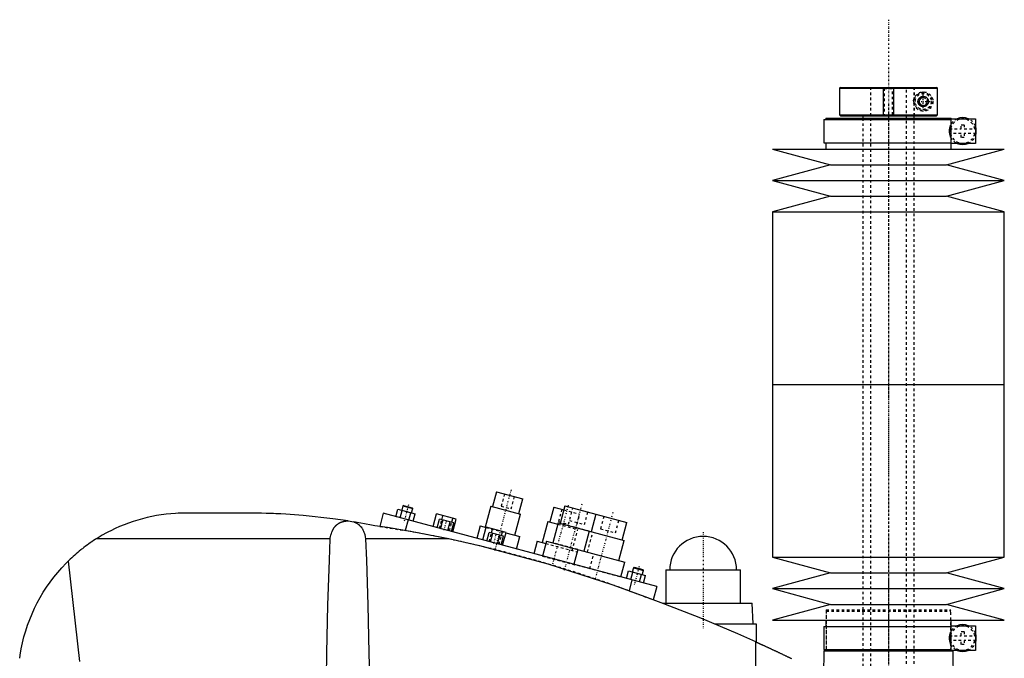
# Model space of a CAD drawing. Extents: x -139 to 702, y -137 to 442.
# Tile 6 of 6: x 312 to 695, y 194 to 442. Entities that reach past the tile are written whole.
import ezdxf

# ---------------------------------------------------------------- set-up
doc = ezdxf.new("R2010")
doc.units = 0
doc.linetypes.add('CENTER', pattern=[1.5, 0.45, -0.5, 0.05, -0.5])
doc.linetypes.add('DASHED', pattern=[2, 1, -1])
for name, color, linetype in [('AM_0', 7, 'CONTINUOUS'), ('AM_10', 7, 'CONTINUOUS'), ('AM_3', 7, 'DASHED'), ('AM_7', 7, 'CENTER')]:
    doc.layers.add(name, color=color, linetype=linetype)

msp = doc.modelspace()

# ---------------------------------------------------------------- linework, layer by layer
at = {"layer": 'AM_0', "color": 7, "linetype": 'CONTINUOUS'}
for p, q in [((631.3, 415.5), (631, 415.2)), ((631, 415.2), (631, 404.8)), ((631, 415.2), (668.99, 415.2)), ((631.3, 415.5), (668.68, 415.5)), ((668.99, 415.2), (668.68, 415.5)), ((668.99, 404.8), (668.99, 415.2)), ((624.85, 403), (624.85, 394)), ((624.85, 403), (674.4, 403)), ((625.65, 403.5), (625.65, 403)), ((625.65, 403.5), (674.35, 403.5)), ((631, 404.8), (631.3, 404.5)), ((631, 404.8), (668.99, 404.8)), ((631.3, 404.5), (668.68, 404.5)), ((640, 404.5), (640, 403.5)), ((660, 403.5), (660, 404.5)), ((668.68, 404.5), (668.99, 404.8)), ((674.35, 403), (674.35, 403.5)), ((674.4, 403.3), (683.75, 403.3)), ((674.4, 393.7), (674.4, 403.3)), ((683.75, 403.3), (683.75, 393.7)), ((624.85, 394), (674.4, 394)), ((625.65, 394), (625.65, 391.5)), ((674.35, 391.5), (674.35, 394)), ((605, 391.5), (627.5, 385.4)), ((605, 391.5), (695, 391.5)), ((672.5, 385.4), (695, 391.5)), ((683.75, 393.7), (674.4, 393.7)), ((627.5, 385.4), (605, 379.3)), ((627.5, 385.4), (672.5, 385.4)), ((695, 379.3), (672.5, 385.4)), ((605, 379.3), (627.5, 373.2)), ((605, 379.3), (695, 379.3)), ((672.5, 373.2), (695, 379.3)), ((627.5, 373.2), (605, 367.1)), ((627.5, 373.2), (672.5, 373.2)), ((695, 367.1), (672.5, 373.2)), ((605, 367.1), (605, 300)), ((605, 367.1), (695, 367.1)), ((695, 300), (695, 367.1)), ((605, 300), (605, 232.9)), ((605, 300), (695, 300)), ((605, 300), (695, 300)), ((695, 232.9), (695, 300)), ((497.76, 258.36), (496.21, 252.57)), ((497.76, 258.36), (507.9, 255.65)), ((461.34, 252.85), (460.89, 251.16)), ((461.65, 253.03), (461.34, 252.85)), ((461.34, 252.85), (465.21, 251.82)), ((461.65, 253.03), (465.03, 252.12)), ((495.48, 252.76), (493.28, 244.55)), ((495.48, 252.76), (507.07, 249.66)), ((506.35, 249.85), (507.9, 255.65)), ((524.23, 252.83), (522.42, 246.06)), ((524.23, 252.83), (548.38, 246.36)), ((405.5, 250), (374, 250)), ((453.75, 249.97), (452.38, 244.86)), ((560, 221.5), (453.75, 249.97)), ((458.61, 248.67), (459.39, 251.56)), ((459.39, 251.56), (466.08, 249.77)), ((460.29, 248.22), (461.06, 251.12)), ((463.63, 247.32), (464.41, 250.22)), ((464.75, 250.13), (465.21, 251.82)), ((465.21, 251.82), (465.03, 252.12)), ((465.3, 246.87), (466.08, 249.77)), ((473.07, 244.79), (474.39, 249.72)), ((482.11, 247.65), (474.39, 249.72)), ((476.48, 247.5), (476.89, 249.05)), ((504.87, 241.45), (507.07, 249.66)), ((519.98, 252.41), (518.42, 246.62)), ((519.98, 252.41), (523.84, 251.38)), ((536.3, 249.59), (534.49, 242.83)), ((440.04, 247.02), (442.28, 246.66)), ((463.41, 247.38), (462.3, 243.24)), ((474.62, 244.38), (475.53, 247.76)), ((481.11, 246.26), (475.53, 247.76)), ((476.02, 244), (476.93, 247.38)), ((478.81, 243.26), (479.71, 246.64)), ((480.2, 242.88), (481.11, 246.26)), ((480.34, 246.47), (480.76, 248.01)), ((480.79, 242.72), (482.11, 247.65)), ((491.35, 245.07), (490.06, 240.24)), ((491.35, 245.07), (493.68, 244.45)), ((517.7, 246.81), (515.5, 238.6)), ((517.7, 246.81), (521.56, 245.78)), ((521.69, 246.26), (519.62, 238.53)), ((521.69, 246.26), (547.29, 239.4)), ((546.56, 239.59), (548.38, 246.36)), ((492.39, 239.62), (493.71, 244.54)), ((501.43, 242.47), (493.71, 244.54)), ((493.94, 239.2), (494.85, 242.58)), ((500.43, 241.09), (494.85, 242.58)), ((495.34, 238.83), (496.24, 242.21)), ((495.8, 242.33), (496.21, 243.87)), ((498.13, 238.08), (499.03, 241.46)), ((499.52, 237.71), (500.43, 241.09)), ((499.66, 241.29), (500.08, 242.84)), ((500.11, 237.55), (501.43, 242.47)), ((501.41, 242.38), (506.81, 240.93)), ((533.77, 243.02), (531.7, 235.3)), ((433.13, 240), (342.19, 240)), ((479.16, 240), (446.87, 240)), ((505.51, 236.1), (506.81, 240.93)), ((513.57, 239.12), (512.27, 234.29)), ((513.57, 239.12), (516.95, 238.21)), ((517.21, 239.18), (515.65, 233.38)), ((517.21, 239.18), (547.63, 231.03)), ((545.22, 231.67), (547.29, 239.4)), ((529.28, 235.94), (527.73, 230.15)), ((546.08, 225.23), (547.63, 231.03)), ((605, 232.9), (627.5, 226.8)), ((605, 232.9), (695, 232.9)), ((672.5, 226.8), (695, 232.9)), ((548.2, 224.66), (548.98, 227.56)), ((548.98, 227.56), (555.67, 225.77)), ((549.88, 224.21), (550.65, 227.11)), ((550.93, 228.85), (550.48, 227.16)), ((551.24, 229.02), (550.93, 228.85)), ((550.93, 228.85), (554.8, 227.81)), ((551.24, 229.02), (554.62, 228.12)), ((553.22, 223.32), (554, 226.21)), ((554.34, 226.12), (554.8, 227.81)), ((554.8, 227.81), (554.62, 228.12)), ((554.89, 222.87), (555.67, 225.77)), ((563.5, 228), (563.5, 215)), ((563.5, 228), (592.5, 228)), ((592.5, 215), (592.5, 228)), ((627.5, 226.8), (605, 220.7)), ((627.5, 226.8), (672.5, 226.8)), ((695, 220.7), (672.5, 226.8)), ((550.34, 224.09), (549.21, 219.86)), ((560, 221.5), (558.62, 216.36)), ((605, 220.7), (627.5, 214.6)), ((605, 220.7), (695, 220.7)), ((672.5, 214.6), (695, 220.7)), ((562.27, 215), (597, 215)), ((597.5, 207), (597, 215)), ((627.5, 214.6), (605, 208.5)), ((627.5, 214.6), (672.5, 214.6)), ((695, 208.5), (672.5, 214.6)), ((582.43, 207), (598.65, 207)), ((598.65, 207), (598.65, 199.94)), ((605, 208.5), (695, 208.5)), ((625.65, 208.5), (625.65, 206)), ((674.35, 206), (674.35, 208.5)), ((624.85, 206), (624.85, 197)), ((624.85, 206), (674.4, 206)), ((674.4, 206.3), (683.75, 206.3)), ((674.4, 196.7), (674.4, 206.3)), ((683.75, 206.3), (683.75, 196.7)), ((598.5, 77.05), (598.5, 200.01)), ((624.83, 196.5), (624.76, 187.27)), ((624.83, 196.5), (675.17, 196.5)), ((624.85, 197), (674.4, 197)), ((625.65, 197), (625.65, 196.5)), ((674.35, 196.5), (674.35, 197)), ((683.75, 196.7), (674.4, 196.7)), ((675.58, 139.77), (675.17, 196.5))]:
    msp.add_line(p, q, dxfattribs=at)
for points in [[(661.5, 410, 0), (661.5, 410.01, 0), (661.5, 410.03, 0), (661.5, 410.06, 0), (661.5, 410.07, 0), (661.5, 410.08, 0), (661.5, 410.1, 0), (661.5, 410.13, 0), (661.51, 410.15, 0), (661.51, 410.17, 0), (661.51, 410.2, 0), (661.51, 410.21, 0), (661.51, 410.22, 0), (661.51, 410.24, 0), (661.52, 410.27, 0), (661.52, 410.29, 0), (661.52, 410.31, 0), (661.53, 410.34, 0), (661.53, 410.35, 0), (661.53, 410.36, 0), (661.54, 410.38, 0), (661.54, 410.41, 0), (661.54, 410.42, 0), (661.55, 410.43, 0), (661.55, 410.45, 0), (661.56, 410.47, 0), (661.56, 410.49, 0), (661.56, 410.5, 0), (661.57, 410.52, 0), (661.58, 410.54, 0), (661.58, 410.57, 0), (661.59, 410.59, 0), (661.6, 410.61, 0), (661.6, 410.62, 0), (661.6, 410.63, 0), (661.61, 410.65, 0), (661.62, 410.68, 0), (661.63, 410.7, 0), (661.63, 410.72, 0), (661.64, 410.74, 0), (661.65, 410.75, 0), (661.65, 410.76, 0), (661.66, 410.78, 0), (661.67, 410.81, 0), (661.68, 410.83, 0), (661.69, 410.85, 0), (661.7, 410.87, 0), (661.7, 410.88, 0), (661.71, 410.89, 0), (661.72, 410.91, 0), (661.73, 410.93, 0), (661.74, 410.95, 0), (661.75, 410.97, 0), (661.76, 410.99, 0), (661.77, 411, 0), (661.77, 411.01, 0), (661.78, 411.03, 0), (661.8, 411.05, 0), (661.81, 411.07, 0), (661.82, 411.08, 0), (661.83, 411.1, 0), (661.84, 411.11, 0), (661.84, 411.12, 0), (661.86, 411.14, 0), (661.87, 411.16, 0), (661.87, 411.17, 0), (661.91, 411.22, 0), (661.99, 411.31, 0), (662.07, 411.4, 0), (662.16, 411.49, 0), (662.25, 411.56, 0), (662.35, 411.63, 0), (662.39, 411.67, 0), (662.44, 411.7, 0), (662.54, 411.76, 0), (662.65, 411.81, 0), (662.7, 411.83, 0), (662.75, 411.85, 0), (662.85, 411.89, 0), (662.96, 411.93, 0), (663.01, 411.94, 0), (663.06, 411.95, 0), (663.17, 411.97, 0), (663.27, 411.99, 0), (663.37, 412, 0), (663.47, 412, 0), (663.57, 412, 0), (663.62, 412, 0), (663.67, 411.99, 0), (663.76, 411.98, 0), (663.86, 411.97, 0), (663.96, 411.95, 0), (664.06, 411.92, 0), (664.15, 411.89, 0), (664.2, 411.87, 0), (664.25, 411.85, 0), (664.34, 411.81, 0), (664.44, 411.77, 0), (664.52, 411.72, 0), (664.61, 411.66, 0), (664.7, 411.6, 0), (664.74, 411.57, 0), (664.78, 411.54, 0), (664.86, 411.47, 0), (664.93, 411.4, 0), (665, 411.32, 0), (665.07, 411.24, 0), (665.14, 411.15, 0), (665.17, 411.1, 0), (665.2, 411.05, 0), (665.26, 410.95, 0), (665.29, 410.88, 0), (665.3, 410.87, 0), (665.31, 410.85, 0), (665.32, 410.84, 0), (665.32, 410.83, 0), (665.33, 410.81, 0), (665.34, 410.79, 0), (665.35, 410.77, 0), (665.35, 410.75, 0), (665.36, 410.73, 0), (665.37, 410.72, 0), (665.37, 410.71, 0), (665.38, 410.69, 0), (665.38, 410.67, 0), (665.39, 410.65, 0), (665.4, 410.63, 0), (665.41, 410.61, 0), (665.41, 410.6, 0), (665.41, 410.59, 0), (665.42, 410.57, 0), (665.42, 410.55, 0), (665.43, 410.52, 0), (665.44, 410.5, 0), (665.44, 410.48, 0), (665.44, 410.47, 0), (665.45, 410.46, 0), (665.45, 410.44, 0), (665.46, 410.42, 0), (665.46, 410.41, 0), (665.46, 410.39, 0), (665.46, 410.37, 0), (665.47, 410.35, 0), (665.47, 410.34, 0), (665.47, 410.33, 0), (665.48, 410.31, 0), (665.48, 410.28, 0), (665.48, 410.26, 0), (665.49, 410.24, 0), (665.49, 410.22, 0), (665.49, 410.21, 0), (665.49, 410.19, 0), (665.49, 410.17, 0), (665.49, 410.15, 0), (665.5, 410.13, 0), (665.5, 410.1, 0), (665.5, 410.08, 0), (665.5, 410.07, 0), (665.5, 410.06, 0), (665.5, 410.03, 0), (665.5, 410.01, 0), (665.5, 410, 0), (665.5, 409.99, 0), (665.5, 409.97, 0), (665.5, 409.94, 0), (665.5, 409.93, 0), (665.5, 409.92, 0), (665.5, 409.9, 0), (665.5, 409.87, 0), (665.49, 409.85, 0), (665.49, 409.83, 0), (665.49, 409.81, 0), (665.49, 409.79, 0), (665.49, 409.78, 0), (665.49, 409.76, 0), (665.48, 409.74, 0), (665.48, 409.72, 0), (665.48, 409.69, 0), (665.47, 409.67, 0), (665.47, 409.66, 0), (665.47, 409.65, 0), (665.46, 409.63, 0), (665.46, 409.61, 0), (665.46, 409.59, 0), (665.46, 409.58, 0), (665.45, 409.56, 0), (665.45, 409.54, 0), (665.44, 409.53, 0), (665.44, 409.52, 0), (665.44, 409.5, 0), (665.43, 409.48, 0), (665.42, 409.45, 0), (665.42, 409.43, 0), (665.41, 409.41, 0), (665.41, 409.4, 0), (665.41, 409.39, 0), (665.4, 409.37, 0), (665.39, 409.35, 0), (665.38, 409.33, 0), (665.38, 409.31, 0), (665.37, 409.29, 0), (665.37, 409.28, 0), (665.36, 409.27, 0), (665.35, 409.25, 0), (665.35, 409.23, 0), (665.34, 409.21, 0), (665.33, 409.19, 0), (665.32, 409.17, 0), (665.32, 409.16, 0), (665.31, 409.15, 0), (665.3, 409.13, 0), (665.29, 409.12, 0), (665.26, 409.05, 0), (665.2, 408.95, 0), (665.17, 408.9, 0), (665.14, 408.85, 0), (665.07, 408.76, 0), (665, 408.68, 0), (664.93, 408.6, 0), (664.86, 408.53, 0), (664.78, 408.46, 0), (664.74, 408.43, 0), (664.7, 408.4, 0), (664.61, 408.34, 0), (664.52, 408.28, 0), (664.44, 408.23, 0), (664.34, 408.19, 0), (664.25, 408.15, 0), (664.2, 408.13, 0), (664.15, 408.11, 0), (664.06, 408.08, 0), (663.96, 408.05, 0), (663.86, 408.03, 0), (663.76, 408.02, 0), (663.67, 408.01, 0), (663.62, 408, 0), (663.57, 408, 0), (663.47, 408, 0), (663.37, 408, 0), (663.27, 408.01, 0), (663.17, 408.03, 0), (663.06, 408.05, 0), (663.01, 408.06, 0), (662.96, 408.07, 0), (662.85, 408.11, 0), (662.75, 408.15, 0), (662.7, 408.17, 0), (662.65, 408.19, 0), (662.54, 408.24, 0), (662.44, 408.3, 0), (662.39, 408.33, 0), (662.35, 408.37, 0), (662.25, 408.44, 0), (662.16, 408.51, 0), (662.07, 408.6, 0), (661.99, 408.69, 0), (661.91, 408.78, 0), (661.87, 408.83, 0), (661.87, 408.84, 0), (661.86, 408.86, 0), (661.84, 408.88, 0), (661.84, 408.89, 0), (661.83, 408.9, 0), (661.82, 408.92, 0), (661.81, 408.93, 0), (661.8, 408.95, 0), (661.78, 408.97, 0), (661.77, 408.99, 0), (661.77, 409, 0), (661.76, 409.01, 0), (661.75, 409.03, 0), (661.74, 409.05, 0), (661.73, 409.07, 0), (661.72, 409.09, 0), (661.71, 409.11, 0), (661.7, 409.12, 0), (661.7, 409.13, 0), (661.69, 409.15, 0), (661.68, 409.17, 0), (661.67, 409.19, 0), (661.66, 409.22, 0), (661.65, 409.24, 0), (661.65, 409.25, 0), (661.64, 409.26, 0), (661.63, 409.28, 0), (661.63, 409.3, 0), (661.62, 409.32, 0), (661.61, 409.35, 0), (661.6, 409.37, 0), (661.6, 409.38, 0), (661.6, 409.39, 0), (661.59, 409.41, 0), (661.58, 409.43, 0), (661.58, 409.46, 0), (661.57, 409.48, 0), (661.56, 409.5, 0), (661.56, 409.51, 0), (661.56, 409.53, 0), (661.55, 409.55, 0), (661.55, 409.57, 0), (661.54, 409.58, 0), (661.54, 409.59, 0), (661.54, 409.62, 0), (661.53, 409.64, 0), (661.53, 409.65, 0), (661.53, 409.66, 0), (661.52, 409.69, 0), (661.52, 409.71, 0), (661.52, 409.73, 0), (661.51, 409.76, 0), (661.51, 409.78, 0), (661.51, 409.79, 0), (661.51, 409.8, 0), (661.51, 409.83, 0), (661.51, 409.85, 0), (661.5, 409.87, 0), (661.5, 409.9, 0), (661.5, 409.92, 0), (661.5, 409.93, 0), (661.5, 409.94, 0), (661.5, 409.97, 0), (661.5, 409.99, 0), (661.5, 410, 0)], [(374, 250, 0), (373.07, 249.95, 0), (371.22, 249.81, 0), (369.37, 249.62, 0), (368.44, 249.51, 0), (367.52, 249.38, 0), (365.68, 249.08, 0), (363.84, 248.73, 0), (362.01, 248.33, 0), (360.2, 247.87, 0), (358.39, 247.36, 0), (357.49, 247.09, 0), (356.6, 246.8, 0), (354.82, 246.19, 0), (353.05, 245.52, 0), (351.31, 244.8, 0), (349.59, 244.04, 0), (347.9, 243.22, 0), (347.06, 242.79, 0), (346.23, 242.36, 0), (344.59, 241.45, 0), (342.98, 240.49, 0), (342.19, 240, 0)], [(440.04, 247.02, 0), (434.21, 247.86, 0), (422.58, 249.13, 0), (415.86, 249.61, 0), (413.96, 249.72, 0), (412.06, 249.8, 0), (411.12, 249.84, 0), (410.18, 249.88, 0), (408.3, 249.94, 0), (406.43, 249.98, 0), (405.5, 250, 0)], [(433.13, 240, 0), (433.17, 240.31, 0), (433.29, 240.92, 0), (433.43, 241.53, 0), (433.51, 241.83, 0), (433.6, 242.12, 0), (433.8, 242.7, 0), (433.93, 243.02, 0), (433.97, 243.11, 0), (434.01, 243.21, 0), (434.03, 243.25, 0), (434.05, 243.3, 0), (434.09, 243.38, 0), (434.13, 243.47, 0), (434.18, 243.56, 0), (434.22, 243.65, 0), (434.27, 243.73, 0), (434.29, 243.78, 0), (434.32, 243.82, 0), (434.37, 243.9, 0), (434.42, 243.99, 0), (434.47, 244.07, 0), (434.52, 244.15, 0), (434.57, 244.23, 0), (434.6, 244.27, 0), (434.62, 244.31, 0), (434.68, 244.39, 0), (434.73, 244.47, 0), (434.79, 244.55, 0), (434.85, 244.62, 0), (434.91, 244.7, 0), (434.93, 244.74, 0), (434.96, 244.77, 0), (435.03, 244.85, 0), (435.09, 244.92, 0), (435.12, 244.95, 0), (435.15, 244.99, 0), (435.21, 245.06, 0), (435.28, 245.13, 0), (435.31, 245.16, 0), (435.34, 245.2, 0), (435.41, 245.26, 0), (435.48, 245.33, 0), (435.55, 245.39, 0), (435.62, 245.46, 0), (435.69, 245.52, 0), (435.73, 245.55, 0), (435.76, 245.58, 0), (435.84, 245.64, 0), (435.91, 245.7, 0), (435.99, 245.76, 0), (436.06, 245.81, 0), (436.14, 245.87, 0), (436.18, 245.89, 0), (436.22, 245.92, 0), (436.3, 245.97, 0), (436.38, 246.03, 0), (436.46, 246.08, 0), (436.54, 246.13, 0), (436.63, 246.18, 0), (436.67, 246.2, 0), (436.72, 246.22, 0), (436.81, 246.27, 0), (436.9, 246.32, 0), (436.99, 246.36, 0), (437.08, 246.41, 0), (437.18, 246.45, 0), (437.22, 246.47, 0), (437.27, 246.49, 0), (437.37, 246.53, 0), (437.47, 246.57, 0), (437.57, 246.6, 0), (437.67, 246.64, 0), (437.77, 246.67, 0), (437.82, 246.69, 0), (437.87, 246.71, 0), (437.97, 246.74, 0), (438.08, 246.77, 0), (438.13, 246.78, 0), (438.18, 246.79, 0), (438.29, 246.82, 0), (438.39, 246.84, 0), (438.45, 246.86, 0), (438.5, 246.87, 0), (438.6, 246.89, 0), (438.71, 246.91, 0), (438.82, 246.93, 0), (438.93, 246.94, 0), (439.03, 246.96, 0), (439.09, 246.96, 0), (439.14, 246.97, 0), (439.25, 246.98, 0), (439.35, 246.99, 0), (439.46, 247, 0), (439.57, 247.01, 0), (439.67, 247.01, 0), (439.72, 247.01, 0), (439.78, 247.02, 0), (439.88, 247.02, 0), (439.98, 247.02, 0), (440.04, 247.02, 0)], [(450.5, 245.15, 0), (449.14, 245.42, 0), (446.4, 245.94, 0), (443.66, 246.42, 0), (442.28, 246.66, 0)], [(442.28, 246.66, 0), (442.32, 246.64, 0), (442.4, 246.61, 0), (442.48, 246.59, 0), (442.52, 246.57, 0), (442.56, 246.56, 0), (442.64, 246.53, 0), (442.72, 246.49, 0), (442.79, 246.46, 0), (442.87, 246.43, 0), (442.94, 246.39, 0), (442.98, 246.38, 0), (443.02, 246.36, 0), (443.09, 246.32, 0), (443.16, 246.29, 0), (443.24, 246.25, 0), (443.31, 246.21, 0), (443.37, 246.17, 0), (443.41, 246.15, 0), (443.44, 246.13, 0), (443.51, 246.09, 0), (443.58, 246.05, 0), (443.61, 246.03, 0), (443.64, 246.01, 0), (443.71, 245.97, 0), (443.77, 245.93, 0), (443.8, 245.91, 0), (443.83, 245.89, 0), (443.89, 245.84, 0), (443.96, 245.8, 0), (444.02, 245.75, 0), (444.08, 245.71, 0), (444.14, 245.66, 0), (444.17, 245.64, 0), (444.19, 245.61, 0), (444.25, 245.57, 0), (444.31, 245.52, 0), (444.37, 245.47, 0), (444.42, 245.42, 0), (444.48, 245.37, 0), (444.51, 245.34, 0), (444.53, 245.32, 0), (444.59, 245.26, 0), (444.64, 245.21, 0), (444.82, 245.02, 0), (445.11, 244.67, 0), (445.38, 244.3, 0), (445.51, 244.11, 0), (445.63, 243.91, 0), (445.85, 243.5, 0), (446.05, 243.07, 0), (446.23, 242.63, 0), (446.39, 242.17, 0), (446.53, 241.7, 0), (446.59, 241.46, 0), (446.65, 241.22, 0), (446.75, 240.74, 0), (446.84, 240.25, 0), (446.87, 240, 0)], [(479.16, 240, 0), (474.48, 240.96, 0), (464.99, 242.76, 0), (455.36, 244.4, 0), (450.5, 245.15, 0)], [(342.19, 240, 0), (341.86, 239.79, 0), (341.22, 239.37, 0), (340.58, 238.95, 0), (340.26, 238.73, 0), (339.94, 238.51, 0), (339.31, 238.07, 0), (338.68, 237.62, 0), (338.06, 237.16, 0), (337.45, 236.7, 0), (336.84, 236.23, 0), (336.53, 235.99, 0), (336.23, 235.75, 0), (335.64, 235.26, 0), (335.04, 234.77, 0), (334.46, 234.27, 0), (333.88, 233.76, 0), (333.3, 233.25, 0), (333.02, 232.99, 0), (332.73, 232.73, 0), (332.17, 232.2, 0), (331.62, 231.66, 0), (331.34, 231.39, 0)], [(431.67, 186.12, 0), (431.81, 195.73, 0), (432.22, 214.34, 0), (432.79, 231.8, 0), (433.13, 240, 0)], [(446.87, 240, 0), (447.21, 231.8, 0), (447.78, 214.34, 0), (448.19, 195.73, 0), (448.33, 186.12, 0)], [(555.5, 217.5, 0), (543.04, 222.09, 0), (517.78, 230.27, 0), (492.11, 237.1, 0), (479.16, 240, 0)], [(312.5, 193.62, 0), (312.68, 194.85, 0), (313.09, 197.27, 0), (313.59, 199.65, 0), (313.87, 200.82, 0), (314.17, 201.98, 0), (314.84, 204.28, 0), (315.58, 206.54, 0), (316.41, 208.76, 0), (317.31, 210.94, 0), (318.29, 213.09, 0), (318.8, 214.15, 0), (319.34, 215.2, 0), (320.48, 217.28, 0), (321.68, 219.31, 0), (322.97, 221.3, 0), (324.33, 223.25, 0), (325.76, 225.15, 0), (326.51, 226.08, 0), (327.27, 227, 0), (328.85, 228.8, 0), (330.49, 230.54, 0), (331.34, 231.39, 0)], [(331.34, 231.39, 0), (335.75, 192.38, 0)], [(598.5, 200.01, 0), (591.43, 203.15, 0), (577.17, 209.17, 0), (562.76, 214.82, 0), (555.5, 217.5, 0)], [(598.5, 200.01, 0), (598.5, 200.01, 0), (598.51, 200, 0), (598.52, 200, 0), (598.53, 199.99, 0), (598.54, 199.99, 0), (598.56, 199.98, 0), (598.59, 199.96, 0), (598.63, 199.95, 0), (598.67, 199.93, 0), (598.73, 199.9, 0), (598.75, 199.89, 0), (598.78, 199.88, 0), (598.85, 199.85, 0), (598.91, 199.82, 0), (598.99, 199.78, 0), (599.07, 199.75, 0), (599.16, 199.71, 0), (599.21, 199.69, 0), (599.25, 199.66, 0), (599.35, 199.62, 0), (599.46, 199.57, 0), (599.51, 199.55, 0), (599.57, 199.52, 0), (599.68, 199.47, 0), (599.8, 199.42, 0), (599.86, 199.39, 0), (599.93, 199.36, 0), (600.05, 199.3, 0), (600.19, 199.24, 0), (600.32, 199.18, 0), (600.46, 199.11, 0), (600.6, 199.05, 0), (600.68, 199.02, 0), (600.75, 198.98, 0), (600.9, 198.91, 0), (601.05, 198.84, 0), (601.21, 198.77, 0), (601.37, 198.7, 0), (601.53, 198.62, 0), (601.62, 198.59, 0), (601.7, 198.55, 0), (601.87, 198.47, 0), (602.05, 198.39, 0), (602.23, 198.3, 0), (602.41, 198.22, 0), (602.6, 198.13, 0), (602.7, 198.09, 0), (602.79, 198.04, 0), (602.98, 197.95, 0), (603.18, 197.86, 0), (603.38, 197.77, 0), (603.58, 197.68, 0), (603.78, 197.58, 0), (603.88, 197.54, 0), (603.99, 197.49, 0), (604.19, 197.39, 0), (604.4, 197.3, 0), (604.61, 197.2, 0), (604.82, 197.1, 0), (605.03, 197, 0), (605.13, 196.96, 0), (605.24, 196.91, 0), (605.45, 196.81, 0), (605.66, 196.71, 0), (605.76, 196.66, 0), (605.87, 196.61, 0), (606.08, 196.51, 0), (606.29, 196.41, 0), (606.39, 196.36, 0), (606.5, 196.32, 0), (606.7, 196.22, 0), (606.91, 196.12, 0), (607.11, 196.03, 0), (607.32, 195.93, 0), (607.52, 195.83, 0), (607.63, 195.78, 0), (607.73, 195.73, 0), (607.94, 195.63, 0), (608.15, 195.54, 0), (608.36, 195.44, 0), (608.57, 195.34, 0), (608.78, 195.24, 0), (608.88, 195.19, 0), (608.99, 195.14, 0), (609.2, 195.04, 0), (609.41, 194.94, 0), (609.61, 194.84, 0), (609.82, 194.74, 0), (610.02, 194.64, 0), (610.13, 194.59, 0), (610.23, 194.54, 0), (610.43, 194.45, 0), (610.63, 194.35, 0), (610.83, 194.26, 0), (611.02, 194.16, 0), (611.21, 194.07, 0), (611.31, 194.03, 0), (611.4, 193.98, 0), (611.59, 193.89, 0), (611.77, 193.8, 0), (611.95, 193.72, 0), (612.13, 193.63, 0), (612.3, 193.55, 0)]]:
    msp.add_polyline3d(points, dxfattribs=at)
for centre, radius, start, end in [((678.85, 398.5), 5.25, 66.1045, 113.8955), ((678.85, 398.5), 5.25, 338.9605, 21.0395), ((678.85, 398.5), 5.25, 246.1045, 293.8955), ((578, 228), 13, 0, 180), ((678.85, 201.5), 5.25, 66.1045, 113.8955), ((678.85, 201.5), 5.25, 338.9605, 21.0395), ((678.85, 201.5), 5.25, 246.1045, 293.8955)]:
    msp.add_arc(centre, radius, start, end, dxfattribs=at)
at = {"layer": 'AM_10', "color": 7, "linetype": 'CONTINUOUS'}
for p, q in [((648, 415.5), (648, 404.5)), ((652, 415.5), (652, 404.5))]:
    msp.add_line(p, q, dxfattribs=at)
msp.add_arc((663.5, 410), 1.57, 75, 15, dxfattribs=at)
at = {"layer": 'AM_3', "color": 6, "linetype": 'DASHED'}
for p, q in [((643, 415.5), (643, -110.5)), ((648, 415.5), (648.38, 415.12)), ((648.38, 415.12), (648.38, 404.88)), ((648.38, 415.12), (651.62, 415.12)), ((651.62, 415.12), (652, 415.5)), ((651.62, 404.88), (651.62, 415.12)), ((657, -110.5), (657, 415.5)), ((659.97, 415.5), (659.97, 404.5)), ((660, 404.5), (660, 415.5)), ((662, 410.87), (663.5, 411.73)), ((662, 409.13), (662, 410.87)), ((663.5, 411.73), (665, 410.87)), ((665, 410.87), (665, 409.13)), ((663.5, 408.27), (662, 409.13)), ((665, 409.13), (663.5, 408.27)), ((640, 403.5), (640, -70.5)), ((648.38, 404.88), (648, 404.5)), ((648.38, 404.88), (651.62, 404.88)), ((652, 404.5), (651.62, 404.88)), ((660, -80.5), (660, 403.5)), ((673.68, 399.4), (678.25, 399.4)), ((674.16, 396.15), (674.16, 400.85)), ((678.25, 401), (679.45, 401)), ((678.25, 399.4), (678.25, 401)), ((679.45, 401), (679.45, 399.4)), ((679.45, 399.4), (684.02, 399.4)), ((678.25, 397.6), (673.68, 397.6)), ((678.25, 396), (678.25, 397.6)), ((679.45, 396), (678.25, 396)), ((679.45, 397.6), (679.45, 396)), ((684.02, 397.6), (679.45, 397.6)), ((500.9, 257.52), (499.6, 252.69)), ((503.47, 251.66), (504.76, 256.49)), ((499.6, 252.69), (503.47, 251.66)), ((523.12, 251.57), (521.82, 246.74)), ((523.84, 251.38), (530.12, 249.69)), ((525.68, 245.71), (527.37, 251.98)), ((528.57, 243.9), (530.12, 249.69)), ((531.87, 245.6), (533.16, 250.43)), ((539.44, 248.75), (538.15, 243.92)), ((452.38, 244.86), (462.3, 243.24)), ((475.57, 244.12), (476.48, 247.5)), ((476.82, 247.41), (475.92, 244.03)), ((478.91, 243.23), (479.82, 246.61)), ((479.44, 243.09), (480.34, 246.47)), ((521.56, 245.78), (529.29, 243.7)), ((521.82, 246.74), (525.68, 245.71)), ((533.77, 243.02), (522.42, 246.06)), ((526.07, 247.15), (531.87, 245.6)), ((543.94, 242.37), (545.24, 247.2)), ((493.68, 244.45), (501.41, 242.38)), ((494.89, 238.95), (495.8, 242.33)), ((496.14, 242.23), (495.23, 238.85)), ((498.23, 238.05), (499.13, 241.43)), ((498.76, 237.91), (499.66, 241.29)), ((527.09, 235.49), (529.29, 243.7)), ((533.14, 234.91), (535.21, 242.63)), ((538.15, 243.92), (543.94, 242.37)), ((516.95, 238.21), (529.02, 234.98)), ((529.28, 235.94), (519.62, 238.53)), ((515.65, 233.38), (546.08, 225.23)), ((534.01, 228.47), (535.56, 234.26)), ((549.21, 219.86), (558.62, 216.36)), ((625.83, 212.5), (625.83, 196.5)), ((625.83, 212.5), (674.17, 212.5)), ((626.33, 212.5), (625.83, 212)), ((625.83, 212), (625.83, 196.5)), ((625.83, 212), (674.17, 212)), ((674.17, 212), (673.67, 212.5)), ((674.17, 196.5), (674.17, 212.5)), ((674.17, 196.5), (674.17, 212)), ((674.16, 199.15), (674.16, 203.85)), ((678.25, 204), (679.45, 204)), ((678.25, 202.4), (678.25, 204)), ((679.45, 204), (679.45, 202.4)), ((673.68, 202.4), (678.25, 202.4)), ((678.25, 200.6), (673.68, 200.6)), ((678.25, 199), (678.25, 200.6)), ((679.45, 199), (678.25, 199)), ((679.45, 202.4), (684.02, 202.4)), ((679.45, 200.6), (679.45, 199)), ((684.02, 200.6), (679.45, 200.6))]:
    msp.add_line(p, q, dxfattribs=at)
for points in [[(674.16, 400.85, 0), (674.11, 400.76, 0), (674.06, 400.66, 0), (674.05, 400.62, 0), (674.03, 400.59, 0), (674.03, 400.57, 0), (674.02, 400.56, 0), (674.01, 400.52, 0), (673.99, 400.49, 0), (673.98, 400.46, 0), (673.96, 400.42, 0), (673.95, 400.38, 0), (673.94, 400.37, 0), (673.94, 400.35, 0), (673.92, 400.31, 0), (673.91, 400.27, 0), (673.9, 400.26, 0), (673.9, 400.24, 0), (673.88, 400.2, 0), (673.87, 400.16, 0), (673.86, 400.14, 0), (673.86, 400.12, 0), (673.84, 400.08, 0), (673.83, 400.04, 0), (673.82, 400, 0), (673.81, 399.96, 0), (673.8, 399.92, 0), (673.79, 399.9, 0), (673.78, 399.88, 0), (673.77, 399.83, 0), (673.76, 399.79, 0), (673.75, 399.75, 0), (673.74, 399.7, 0), (673.73, 399.66, 0), (673.72, 399.63, 0), (673.72, 399.61, 0), (673.71, 399.56, 0), (673.7, 399.51, 0), (673.69, 399.46, 0), (673.68, 399.41, 0), (673.67, 399.36, 0), (673.67, 399.33, 0), (673.66, 399.3, 0), (673.65, 399.25, 0), (673.65, 399.2, 0), (673.64, 399.14, 0), (673.63, 399.09, 0), (673.63, 399.03, 0), (673.62, 399, 0), (673.62, 398.98, 0), (673.62, 398.92, 0), (673.61, 398.86, 0), (673.61, 398.81, 0), (673.61, 398.75, 0), (673.6, 398.69, 0), (673.6, 398.67, 0), (673.6, 398.64, 0), (673.6, 398.58, 0), (673.6, 398.53, 0), (673.6, 398.5, 0), (673.6, 398.47, 0), (673.6, 398.42, 0), (673.6, 398.36, 0), (673.6, 398.33, 0), (673.6, 398.31, 0), (673.61, 398.25, 0), (673.61, 398.19, 0), (673.61, 398.14, 0), (673.62, 398.08, 0), (673.62, 398.02, 0), (673.62, 398, 0), (673.63, 397.97, 0), (673.63, 397.91, 0), (673.64, 397.86, 0), (673.65, 397.8, 0), (673.65, 397.75, 0), (673.66, 397.7, 0), (673.67, 397.67, 0), (673.67, 397.64, 0), (673.68, 397.59, 0), (673.69, 397.54, 0), (673.7, 397.49, 0), (673.71, 397.44, 0), (673.72, 397.39, 0), (673.72, 397.37, 0), (673.73, 397.34, 0), (673.74, 397.3, 0), (673.75, 397.25, 0), (673.76, 397.21, 0), (673.77, 397.17, 0), (673.78, 397.12, 0), (673.79, 397.1, 0), (673.8, 397.08, 0), (673.81, 397.04, 0), (673.82, 397, 0), (673.83, 396.96, 0), (673.84, 396.92, 0), (673.86, 396.88, 0), (673.86, 396.86, 0), (673.87, 396.84, 0), (673.88, 396.8, 0), (673.9, 396.76, 0), (673.9, 396.74, 0), (673.91, 396.73, 0), (673.92, 396.69, 0), (673.94, 396.65, 0), (673.94, 396.63, 0), (673.95, 396.62, 0), (673.96, 396.58, 0), (673.98, 396.54, 0), (673.99, 396.51, 0), (674.01, 396.48, 0), (674.02, 396.44, 0), (674.03, 396.43, 0), (674.03, 396.41, 0), (674.05, 396.38, 0), (674.06, 396.34, 0), (674.11, 396.24, 0), (674.16, 396.15, 0)], [(674.16, 203.85, 0), (674.11, 203.76, 0), (674.06, 203.66, 0), (674.05, 203.62, 0), (674.03, 203.59, 0), (674.03, 203.57, 0), (674.02, 203.56, 0), (674.01, 203.52, 0), (673.99, 203.49, 0), (673.98, 203.46, 0), (673.96, 203.42, 0), (673.95, 203.38, 0), (673.94, 203.37, 0), (673.94, 203.35, 0), (673.92, 203.31, 0), (673.91, 203.27, 0), (673.9, 203.26, 0), (673.9, 203.24, 0), (673.88, 203.2, 0), (673.87, 203.16, 0), (673.86, 203.14, 0), (673.86, 203.12, 0), (673.84, 203.08, 0), (673.83, 203.04, 0), (673.82, 203, 0), (673.81, 202.96, 0), (673.8, 202.92, 0), (673.79, 202.9, 0), (673.78, 202.88, 0), (673.77, 202.83, 0), (673.76, 202.79, 0), (673.75, 202.75, 0), (673.74, 202.7, 0), (673.73, 202.66, 0), (673.72, 202.63, 0), (673.72, 202.61, 0), (673.71, 202.56, 0), (673.7, 202.51, 0), (673.69, 202.46, 0), (673.68, 202.41, 0), (673.67, 202.36, 0), (673.67, 202.33, 0), (673.66, 202.3, 0), (673.65, 202.25, 0), (673.65, 202.2, 0), (673.64, 202.14, 0), (673.63, 202.09, 0), (673.63, 202.03, 0), (673.62, 202, 0), (673.62, 201.98, 0), (673.62, 201.92, 0), (673.61, 201.86, 0), (673.61, 201.81, 0), (673.61, 201.75, 0), (673.6, 201.69, 0), (673.6, 201.67, 0), (673.6, 201.64, 0), (673.6, 201.58, 0), (673.6, 201.53, 0), (673.6, 201.5, 0), (673.6, 201.47, 0), (673.6, 201.42, 0), (673.6, 201.36, 0), (673.6, 201.33, 0), (673.6, 201.31, 0), (673.61, 201.25, 0), (673.61, 201.19, 0), (673.61, 201.14, 0), (673.62, 201.08, 0), (673.62, 201.02, 0), (673.62, 201, 0), (673.63, 200.97, 0), (673.63, 200.91, 0), (673.64, 200.86, 0), (673.65, 200.8, 0), (673.65, 200.75, 0), (673.66, 200.7, 0), (673.67, 200.67, 0), (673.67, 200.64, 0), (673.68, 200.59, 0), (673.69, 200.54, 0), (673.7, 200.49, 0), (673.71, 200.44, 0), (673.72, 200.39, 0), (673.72, 200.37, 0), (673.73, 200.34, 0), (673.74, 200.3, 0), (673.75, 200.25, 0), (673.76, 200.21, 0), (673.77, 200.17, 0), (673.78, 200.12, 0), (673.79, 200.1, 0), (673.8, 200.08, 0), (673.81, 200.04, 0), (673.82, 200, 0), (673.83, 199.96, 0), (673.84, 199.92, 0), (673.86, 199.88, 0), (673.86, 199.86, 0), (673.87, 199.84, 0), (673.88, 199.8, 0), (673.9, 199.76, 0), (673.9, 199.74, 0), (673.91, 199.73, 0), (673.92, 199.69, 0), (673.94, 199.65, 0), (673.94, 199.63, 0), (673.95, 199.62, 0), (673.96, 199.58, 0), (673.98, 199.54, 0), (673.99, 199.51, 0), (674.01, 199.48, 0), (674.02, 199.44, 0), (674.03, 199.43, 0), (674.03, 199.41, 0), (674.05, 199.38, 0), (674.06, 199.34, 0), (674.11, 199.24, 0), (674.16, 199.15, 0)]]:
    msp.add_polyline3d(points, dxfattribs=at)
for radius in [3.75, 3.5, 3.1, 2]:
    msp.add_circle((663.5, 410), radius, dxfattribs=at)
for centre, radius, start, end in [((678.85, 398.5), 5.25, 113.8955, 153.3873), ((678.85, 398.5), 4.75, 10.9221, 169.0779), ((678.85, 398.5), 5.25, 21.0395, 66.1045), ((678.85, 398.5), 5.25, 206.6127, 246.1045), ((678.85, 398.5), 4.75, 190.9221, 349.0779), ((678.85, 398.5), 5.25, 293.8955, 338.9605), ((376.43, -249.33), 500, 69.7837, 80.111), ((678.85, 201.5), 5.25, 113.8955, 153.3873), ((678.85, 201.5), 4.75, 10.9221, 169.0779), ((678.85, 201.5), 5.25, 21.0395, 66.1045), ((678.85, 201.5), 5.25, 206.6127, 246.1045), ((678.85, 201.5), 4.75, 190.9221, 349.0779), ((678.85, 201.5), 5.25, 293.8955, 338.9605)]:
    msp.add_arc(centre, radius, start, end, dxfattribs=at)
at = {"layer": 'AM_7', "color": 4, "linetype": 'CENTER'}
for p, q in [((650, 441.8), (650, -136.8)), ((663.5, 406.06), (663.5, 413.94)), ((659.56, 410), (667.44, 410)), ((650, 408.68), (650, 294.82)), ((650, 305.18), (650, 191.32)), ((503.37, 259.04), (496.98, 235.15)), ((463.54, 253.32), (461.67, 246.34)), ((525.59, 253.08), (519.19, 229.2)), ((530.9, 253.58), (523.9, 227.44)), ((542.97, 250.35), (535.97, 224.21)), ((477.37, 243.46), (478.36, 247.18)), ((496.69, 238.28), (497.68, 242)), ((578, 242.7), (578, 205.3)), ((553.13, 229.31), (551.26, 222.34)), ((564.35, 228), (591.65, 228)), ((650, 224.39), (650, -37.19))]:
    msp.add_line(p, q, dxfattribs=at)

doc.saveas('drawing.dxf')
